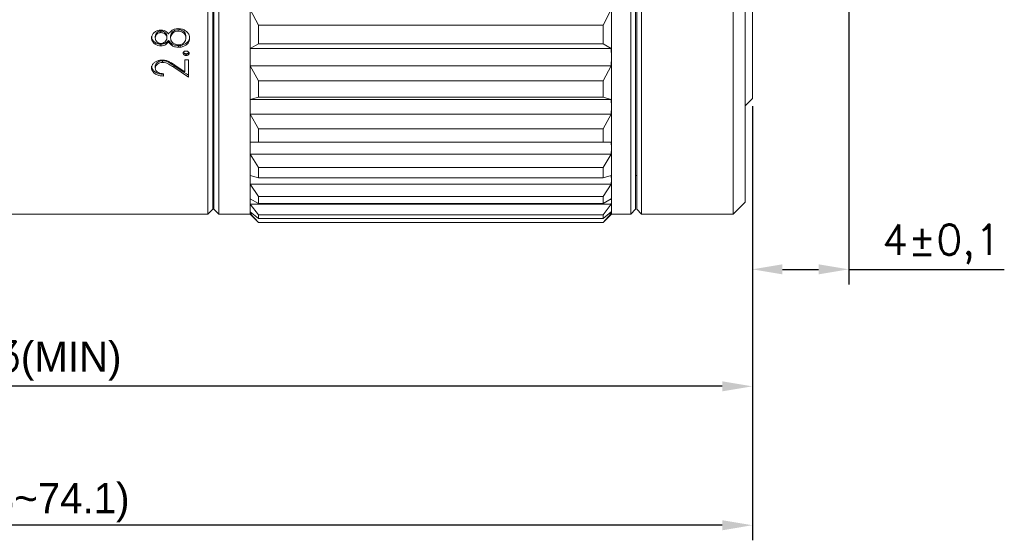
# Model space of a CAD drawing. Header units: millimetres. Extents: x 2480 to 2682, y -3541 to -3483.
# Tile 7 of 10: x 2641 to 2681, y -3541 to -3520. Entities that reach past the tile are written whole.
import ezdxf

# ---------------------------------------------------------------- set-up
doc = ezdxf.new("R2010")
doc.units = ezdxf.units.MM
doc.layers.add('biao', color=7, linetype='Continuous', lineweight=13)
doc.styles.get("Standard").update_dxf_attribs({"font": 'txt.shx'})
doc.dimstyles.new('ISO-25', dxfattribs={"dimtxt": 2.5, "dimasz": 2.5, "dimexe": 1.25, "dimexo": 0.625, "dimtad": 1, "dimdec": 3, "dimtxsty": 'Standard', "dimcen": 2.5, "dimadec": 0, "dimazin": 0, "dimtfac": 1, "dimtdec": 3, "dimtmove": 0, "dimatfit": 3, "dimfxl": 1, "dimarcsym": 0})

# ---------------------------------------------------------------- blocks, each defined once
blk = doc.blocks.new('*D2021')
at = {"layer": 'biao', "color": 0, "lineweight": -2, "transparency": 16777216}
for p, q in [((2674.977, -3519.248), (2674.977, -3530.652)), ((2670.977, -3523.248), (2670.977, -3530.652)), ((2672.227, -3530.027), (2673.727, -3530.027)), ((2674.977, -3530.027), (2681.435, -3530.027))]:
    blk.add_line(p, q, dxfattribs=at)
at = {"layer": 'biao', "color": 0, "transparency": 16777216}
for points in [[(2672.227, -3529.818), (2672.227, -3530.235), (2670.977, -3530.027)], [(2673.727, -3529.818), (2673.727, -3530.235), (2674.977, -3530.027)]]:
    blk.add_solid(points, dxfattribs=at)
at = {"layer": 'Defpoints', "color": 0, "transparency": 16777216}
for p in [(2674.977, -3518.936), (2670.977, -3522.936), (2670.977, -3530.027)]:
    blk.add_point(p, dxfattribs=at)
at = {"layer": 'biao', "color": 0, "transparency": 16777216, "insert": (2678.831, -3528.985), "char_height": 1.25, "attachment_point": 5}
blk.add_mtext('4±0,1', dxfattribs=at)
blk = doc.blocks.new('*D2020')
at = {"layer": 'biao', "color": 0, "lineweight": -2, "transparency": 16777216}
for p, q in [((2670.977, -3523.248), (2670.977, -3535.508)), ((2610.676, -3527.548), (2610.676, -3535.508)), ((2669.727, -3534.883), (2611.926, -3534.883))]:
    blk.add_line(p, q, dxfattribs=at)
at = {"layer": 'biao', "color": 0, "transparency": 16777216}
for points in [[(2611.926, -3534.674), (2611.926, -3535.091), (2610.676, -3534.883)], [(2669.727, -3534.674), (2669.727, -3535.091), (2670.977, -3534.883)]]:
    blk.add_solid(points, dxfattribs=at)
at = {"layer": 'Defpoints', "color": 0, "transparency": 16777216}
for p in [(2670.977, -3522.936), (2610.676, -3527.236), (2610.676, -3534.883)]:
    blk.add_point(p, dxfattribs=at)
at = {"layer": 'biao', "color": 0, "transparency": 16777216, "insert": (2640.826, -3533.841), "char_height": 1.25, "attachment_point": 5}
blk.add_mtext('60,3{\\Ftxt|c134;(MIN)}', dxfattribs=at)
blk = doc.blocks.new('*D2022')
at = {"layer": 'biao', "color": 0, "lineweight": -2, "transparency": 16777216}
for p, q in [((2670.977, -3523.248), (2670.977, -3541.274)), ((2610.676, -3527.548), (2610.676, -3541.274)), ((2669.727, -3540.649), (2611.926, -3540.649))]:
    blk.add_line(p, q, dxfattribs=at)
at = {"layer": 'biao', "color": 0, "transparency": 16777216}
for points in [[(2611.926, -3540.441), (2611.926, -3540.858), (2610.676, -3540.649)], [(2669.727, -3540.441), (2669.727, -3540.858), (2670.977, -3540.649)]]:
    blk.add_solid(points, dxfattribs=at)
at = {"layer": 'Defpoints', "color": 0, "transparency": 16777216}
for p in [(2670.977, -3522.936), (2610.676, -3527.236), (2610.676, -3540.649)]:
    blk.add_point(p, dxfattribs=at)
at = {"layer": 'biao', "color": 0, "transparency": 16777216, "insert": (2640.826, -3539.712), "char_height": 1.25, "attachment_point": 5}
blk.add_mtext('{\\Ftxt|c134;(60.3~74.1)}', dxfattribs=at)

msp = doc.modelspace()

# ---------------------------------------------------------------- linework, layer by layer
at = {"color": 7, "linetype": 'Continuous', "lineweight": 15}
for p, q in [((2648.377, -3527.7358), (2648.377, -3485.7358)), ((2648.577, -3527.5358), (2648.577, -3485.9358)), ((2648.627, -3527.5358), (2648.627, -3485.9363)), ((2665.927, -3527.7358), (2665.927, -3485.7358)), ((2666.127, -3485.9358), (2666.127, -3527.5358)), ((2666.177, -3527.5358), (2666.177, -3485.9358)), ((2666.377, -3485.7358), (2666.377, -3527.7358)), ((2670.177, -3521.585), (2670.177, -3485.7358)), ((2670.677, -3486.2358), (2670.677, -3521.2315)), ((2648.827, -3506.9802), (2648.827, -3527.7358)), ((2650.127, -3521.2162), (2650.127, -3518.8391)), ((2665.127, -3521.2162), (2665.127, -3518.8391)), ((2650.133, -3519.2477), (2650.477, -3519.8923)), ((2664.777, -3519.8923), (2665.1211, -3519.2477)), ((2670.977, -3522.9358), (2670.977, -3519.1089)), ((2650.477, -3519.8923), (2650.477, -3520.6713)), ((2664.777, -3519.8923), (2650.477, -3519.8923)), ((2664.777, -3520.6713), (2664.777, -3519.8923)), ((2646.4226, -3520.1345), (2646.4226, -3520.1986)), ((2646.8334, -3520.3627), (2646.8334, -3520.2978)), ((2647.1428, -3520.0756), (2647.1428, -3520.1395)), ((2646.0385, -3520.4207), (2646.0385, -3520.3556)), ((2646.0466, -3520.4239), (2646.0428, -3520.4038)), ((2646.0466, -3520.4239), (2646.0466, -3520.4894)), ((2646.1924, -3520.3612), (2646.1924, -3520.4264)), ((2646.4235, -3520.7512), (2646.4235, -3520.6844)), ((2646.6732, -3520.4223), (2646.6732, -3520.3572)), ((2646.7414, -3520.5873), (2646.7414, -3520.5213)), ((2646.827, -3520.3547), (2646.827, -3520.4198)), ((2647.4616, -3520.4264), (2647.4616, -3520.3612)), ((2650.477, -3520.6713), (2650.133, -3520.8541)), ((2650.477, -3520.6713), (2664.777, -3520.6713)), ((2665.1211, -3520.8541), (2664.777, -3520.6713)), ((2647.226, -3520.7368), (2647.1524, -3520.7413)), ((2647.1524, -3520.8084), (2647.1524, -3520.7413)), ((2647.226, -3520.8038), (2647.1524, -3520.8084)), ((2647.226, -3520.7368), (2647.226, -3520.8038)), ((2647.4712, -3521.1475), (2647.4712, -3521.0789)), ((2650.133, -3520.8541), (2650.127, -3521.2162)), ((2650.133, -3520.8541), (2665.1211, -3520.8541)), ((2665.127, -3521.2162), (2665.1211, -3520.8541)), ((2646.4965, -3521.4386), (2646.4965, -3521.3685)), ((2647.4232, -3521.3283), (2647.577, -3521.3283)), ((2647.4232, -3521.8221), (2647.4232, -3521.3283)), ((2647.577, -3521.3283), (2647.577, -3522.0438)), ((2650.127, -3523.2827), (2650.127, -3521.2162)), ((2650.127, -3521.2162), (2650.133, -3521.5783)), ((2665.1211, -3521.5783), (2665.127, -3521.2162)), ((2665.127, -3523.2827), (2665.127, -3521.2162)), ((2670.677, -3521.2315), (2670.677, -3527.2358)), ((2646.0385, -3521.6643), (2646.0385, -3521.5932)), ((2646.0495, -3521.6695), (2646.0439, -3521.6443)), ((2646.0495, -3521.6695), (2646.0495, -3521.741)), ((2646.1924, -3521.6691), (2646.1924, -3521.598)), ((2646.5385, -3521.9115), (2646.5385, -3522.0042)), ((2646.9562, -3521.6397), (2646.9562, -3521.5688)), ((2647.577, -3522.0438), (2646.9562, -3521.6397)), ((2647.0226, -3521.5587), (2647.4232, -3521.8221)), ((2650.133, -3521.5783), (2665.1211, -3521.5783)), ((2650.133, -3521.5783), (2650.477, -3522.2075)), ((2664.777, -3522.2075), (2665.1211, -3521.5783)), ((2670.177, -3527.7358), (2670.177, -3521.585)), ((2650.477, -3522.2075), (2650.477, -3522.8846)), ((2664.777, -3522.2075), (2650.477, -3522.2075)), ((2664.777, -3522.8846), (2664.777, -3522.2075)), ((2650.133, -3522.9748), (2650.127, -3523.2827)), ((2650.477, -3522.8846), (2650.133, -3522.9748)), ((2650.133, -3522.9748), (2665.1211, -3522.9748)), ((2650.477, -3522.8846), (2664.777, -3522.8846)), ((2665.1211, -3522.9748), (2664.777, -3522.8846)), ((2665.127, -3523.2827), (2665.1211, -3522.9748)), ((2670.677, -3523.2358), (2670.977, -3522.9358)), ((2650.127, -3524.9941), (2650.127, -3523.2827)), ((2650.127, -3523.2827), (2650.133, -3523.5905)), ((2665.1211, -3523.5905), (2665.127, -3523.2827)), ((2665.127, -3524.9941), (2665.127, -3523.2827)), ((2650.133, -3523.5905), (2665.1211, -3523.5905)), ((2650.133, -3523.5905), (2650.477, -3524.1907)), ((2664.777, -3524.1907), (2665.1211, -3523.5905)), ((2650.477, -3524.1907), (2650.477, -3524.7515)), ((2664.777, -3524.1907), (2650.477, -3524.1907)), ((2664.777, -3524.7515), (2664.777, -3524.1907)), ((2650.133, -3524.7471), (2650.127, -3524.9941)), ((2650.477, -3524.7515), (2664.777, -3524.7515)), ((2665.127, -3524.9941), (2665.1211, -3524.7471)), ((2648.577, -3525.1358), (2648.627, -3525.1358)), ((2650.127, -3526.3138), (2650.127, -3524.9941)), ((2650.127, -3524.9941), (2650.133, -3525.2411)), ((2665.1211, -3525.2411), (2665.127, -3524.9941)), ((2665.127, -3526.3138), (2665.127, -3524.9941)), ((2650.133, -3525.2411), (2665.1211, -3525.2411)), ((2650.133, -3525.2411), (2650.477, -3525.7994)), ((2664.777, -3525.7994), (2665.1211, -3525.2411)), ((2650.477, -3525.7994), (2650.477, -3526.2319)), ((2664.777, -3525.7994), (2650.477, -3525.7994)), ((2664.777, -3526.2319), (2664.777, -3525.7994)), ((2650.133, -3526.1329), (2650.127, -3526.3138)), ((2650.127, -3527.2134), (2650.127, -3526.3138)), ((2650.127, -3526.3138), (2650.133, -3526.4946)), ((2650.477, -3526.2319), (2650.133, -3526.1329)), ((2650.477, -3526.2319), (2664.777, -3526.2319)), ((2665.1211, -3526.1329), (2664.777, -3526.2319)), ((2665.127, -3526.3138), (2665.1211, -3526.1329)), ((2665.1211, -3526.4946), (2665.127, -3526.3138)), ((2665.127, -3527.2134), (2665.127, -3526.3138)), ((2666.127, -3526.1358), (2666.177, -3526.1358)), ((2650.133, -3526.4946), (2665.1211, -3526.4946)), ((2650.133, -3526.4946), (2650.477, -3526.9991)), ((2664.777, -3526.9991), (2665.1211, -3526.4946)), ((2650.133, -3527.1026), (2650.127, -3527.2134)), ((2650.127, -3527.6737), (2650.127, -3527.2134)), ((2650.127, -3527.2134), (2650.133, -3527.3243)), ((2650.477, -3527.2939), (2650.133, -3527.1026)), ((2650.477, -3526.9991), (2650.477, -3527.2939)), ((2664.777, -3526.9991), (2650.477, -3526.9991)), ((2664.777, -3527.2939), (2664.777, -3526.9991)), ((2665.1211, -3527.1026), (2664.777, -3527.2939)), ((2665.127, -3527.2134), (2665.1211, -3527.1026)), ((2665.1211, -3527.3243), (2665.127, -3527.2134)), ((2665.127, -3527.6737), (2665.127, -3527.2134)), ((2670.177, -3527.7358), (2670.677, -3527.2358)), ((2648.377, -3527.7358), (2648.577, -3527.5358)), ((2648.627, -3527.5358), (2648.827, -3527.7358)), ((2650.133, -3527.6353), (2650.127, -3527.6737)), ((2650.133, -3527.3243), (2665.1211, -3527.3243)), ((2650.133, -3527.3243), (2650.477, -3527.7641)), ((2650.477, -3527.9149), (2650.133, -3527.6353)), ((2650.477, -3527.2939), (2664.777, -3527.2939)), ((2664.777, -3527.7641), (2665.1211, -3527.3243)), ((2665.1211, -3527.6353), (2664.777, -3527.9149)), ((2665.127, -3527.6737), (2665.1211, -3527.6353)), ((2665.927, -3527.7358), (2666.127, -3527.5358)), ((2666.177, -3527.5358), (2666.377, -3527.7358)), ((2634.277, -3527.7358), (2648.377, -3527.7358)), ((2648.827, -3527.7358), (2650.127, -3527.7358)), ((2650.127, -3527.7358), (2650.127, -3527.6737)), ((2650.127, -3527.6737), (2650.133, -3527.7121)), ((2650.127, -3527.7358), (2650.477, -3528.0858)), ((2650.133, -3527.7121), (2650.2275, -3527.7121)), ((2650.133, -3527.7121), (2650.477, -3528.0779)), ((2650.477, -3527.7641), (2650.477, -3527.9149)), ((2664.777, -3527.7641), (2650.477, -3527.7641)), ((2650.477, -3527.9149), (2664.777, -3527.9149)), ((2664.777, -3528.0779), (2665.1211, -3527.7121)), ((2664.777, -3528.0858), (2665.127, -3527.7358)), ((2664.777, -3527.9149), (2664.777, -3527.7641)), ((2665.0265, -3527.7121), (2665.1211, -3527.7121)), ((2665.1211, -3527.7121), (2665.127, -3527.6737)), ((2665.127, -3527.7358), (2665.127, -3527.6737)), ((2665.127, -3527.7358), (2665.927, -3527.7358)), ((2666.377, -3527.7358), (2670.177, -3527.7358)), ((2650.477, -3528.0779), (2650.477, -3528.0858)), ((2664.777, -3528.0779), (2650.477, -3528.0779)), ((2650.477, -3528.0858), (2664.777, -3528.0858)), ((2664.777, -3528.0858), (2664.777, -3528.0779))]:
    msp.add_line(p, q, dxfattribs=at)
for points, knots in [([(2646.0385, -3520.4207), (2646.0447, -3520.3762), (2646.0558, -3520.2958), (2646.1383, -3520.1948), (2646.2383, -3520.1296), (2646.3158, -3520.1102), (2646.3486, -3520.102)], [0, 0, 0, 0, 0.3128838, 0.5642907, 0.8161603, 1, 1, 1, 1]), ([(2646.1924, -3520.3612), (2646.1949, -3520.3278), (2646.1992, -3520.2721), (2646.2478, -3520.2018), (2646.308, -3520.1599), (2646.3696, -3520.1376), (2646.4072, -3520.1354), (2646.4226, -3520.1345)], [0, 0, 0, 0, 0.3133735, 0.5217697, 0.729858, 0.8901698, 1, 1, 1, 1]), ([(2646.1924, -3520.4264), (2646.1949, -3520.3928), (2646.1992, -3520.3368), (2646.248, -3520.2661), (2646.3083, -3520.224), (2646.3699, -3520.2016), (2646.4074, -3520.1995), (2646.4226, -3520.1986)], [0, 0, 0, 0, 0.3142815, 0.5232336, 0.7318942, 0.8912815, 1, 1, 1, 1]), ([(2646.3486, -3520.102), (2646.3616, -3520.1001), (2646.3877, -3520.0964), (2646.4143, -3520.0955), (2646.4277, -3520.095)], [0, 0, 0, 0, 0.49724655, 1, 1, 1, 1]), ([(2646.4226, -3520.1345), (2646.449, -3520.1372), (2646.5019, -3520.1425), (2646.5747, -3520.1775), (2646.6361, -3520.2331), (2646.6689, -3520.2978), (2646.672, -3520.3415), (2646.6732, -3520.3572)], [0, 0, 0, 0, 0.1874249, 0.3742642, 0.592298, 0.8536582, 1, 1, 1, 1]), ([(2646.4226, -3520.1986), (2646.4489, -3520.2013), (2646.5017, -3520.2066), (2646.5742, -3520.2416), (2646.6358, -3520.2972), (2646.6688, -3520.3623), (2646.672, -3520.4064), (2646.6732, -3520.4223)], [0, 0, 0, 0, 0.1862222, 0.3718583, 0.5893259, 0.8515784, 1, 1, 1, 1]), ([(2646.4277, -3520.095), (2646.4731, -3520.0988), (2646.5581, -3520.106), (2646.6691, -3520.1694), (2646.7156, -3520.2268), (2646.7414, -3520.2587)], [0, 0, 0, 0, 0.3387305, 0.6333065, 1, 1, 1, 1]), ([(2646.7414, -3520.2587), (2646.7849, -3520.2018), (2646.8501, -3520.1165), (2646.9989, -3520.0488), (2647.088, -3520.0365), (2647.135, -3520.0356), (2647.1401, -3520.0356)], [0, 0, 0, 0, 0.4862209, 0.7284418, 0.9707726, 1, 1, 1, 1]), ([(2646.827, -3520.3547), (2646.8272, -3520.3464), (2646.8276, -3520.3274), (2646.8313, -3520.3085), (2646.8334, -3520.2978)], [0, 0, 0, 0, 0.4342338, 1, 1, 1, 1]), ([(2646.8334, -3520.2978), (2646.8447, -3520.267), (2646.8672, -3520.2058), (2646.9436, -3520.1365), (2647.0358, -3520.0854), (2647.1062, -3520.079), (2647.1428, -3520.0756)], [0, 0, 0, 0, 0.27266921, 0.5418607, 0.76183884, 1, 1, 1, 1]), ([(2646.8334, -3520.3627), (2646.8448, -3520.3316), (2646.8673, -3520.2699), (2646.9441, -3520.2003), (2647.0362, -3520.1492), (2647.1063, -3520.1428), (2647.1428, -3520.1395)], [0, 0, 0, 0, 0.27435383, 0.54501766, 0.76316034, 1, 1, 1, 1]), ([(2647.1401, -3520.0356), (2647.2024, -3520.0401), (2647.3164, -3520.0484), (2647.4089, -3520.0999), (2647.4508, -3520.1233)], [0, 0, 0, 0, 0.5463896, 1, 1, 1, 1]), ([(2647.1428, -3520.0756), (2647.1774, -3520.0783), (2647.2466, -3520.0836), (2647.3368, -3520.1268), (2647.4095, -3520.1882), (2647.4547, -3520.27), (2647.4593, -3520.3302), (2647.4616, -3520.3612)], [0, 0, 0, 0, 0.1884315, 0.3774049, 0.566941, 0.7759283, 1, 1, 1, 1]), ([(2647.1428, -3520.1395), (2647.1772, -3520.1421), (2647.2462, -3520.1474), (2647.3361, -3520.1905), (2647.4088, -3520.2518), (2647.4546, -3520.3341), (2647.4592, -3520.3949), (2647.4616, -3520.4264)], [0, 0, 0, 0, 0.187204, 0.3749379, 0.5635608, 0.7730562, 1, 1, 1, 1]), ([(2647.4508, -3520.1233), (2647.4922, -3520.1575), (2647.5706, -3520.2223), (2647.6107, -3520.3349), (2647.6141, -3520.4015), (2647.6155, -3520.4276)], [0, 0, 0, 0, 0.4056001, 0.7671032, 1, 1, 1, 1]), ([(2646.0466, -3520.4894), (2646.0446, -3520.4801), (2646.0397, -3520.4574), (2646.039, -3520.4344), (2646.0385, -3520.4207)], [0, 0, 0, 0, 0.4094169, 1, 1, 1, 1]), ([(2646.4235, -3520.6844), (2646.3807, -3520.6806), (2646.2965, -3520.6729), (2646.1848, -3520.6188), (2646.0976, -3520.5427), (2646.0594, -3520.4712), (2646.0485, -3520.4308), (2646.0466, -3520.4239)], [0, 0, 0, 0, 0.2308434, 0.4551969, 0.7034589, 0.9495457, 1, 1, 1, 1]), ([(2646.4235, -3520.7512), (2646.3809, -3520.7473), (2646.297, -3520.7397), (2646.1858, -3520.6857), (2646.0985, -3520.6098), (2646.0597, -3520.5379), (2646.0486, -3520.4968), (2646.0466, -3520.4894)], [0, 0, 0, 0, 0.2293214, 0.4523392, 0.6994608, 0.9456796, 1, 1, 1, 1]), ([(2646.4256, -3520.6506), (2646.4036, -3520.6491), (2646.358, -3520.6458), (2646.2898, -3520.6145), (2646.2327, -3520.5632), (2646.1972, -3520.496), (2646.194, -3520.4491), (2646.1924, -3520.4264)], [0, 0, 0, 0, 0.1563442, 0.3258123, 0.5569512, 0.7861974, 1, 1, 1, 1]), ([(2646.7414, -3520.5213), (2646.7089, -3520.5598), (2646.6562, -3520.6224), (2646.5359, -3520.6754), (2646.461, -3520.6814), (2646.4235, -3520.6844)], [0, 0, 0, 0, 0.4448647, 0.7222102, 1, 1, 1, 1]), ([(2646.7414, -3520.5873), (2646.7088, -3520.6261), (2646.6561, -3520.6889), (2646.5357, -3520.7421), (2646.4609, -3520.7481), (2646.4235, -3520.7512)], [0, 0, 0, 0, 0.4469344, 0.7229305, 1, 1, 1, 1]), ([(2646.6732, -3520.4223), (2646.6684, -3520.456), (2646.6595, -3520.5196), (2646.5937, -3520.5901), (2646.5249, -3520.6335), (2646.4672, -3520.6488), (2646.4353, -3520.6502), (2646.4256, -3520.6506)], [0, 0, 0, 0, 0.3083941, 0.5825205, 0.7762128, 0.9319633, 1, 1, 1, 1]), ([(2647.1524, -3520.7413), (2647.1103, -3520.7388), (2647.0173, -3520.7332), (2646.8927, -3520.6807), (2646.8026, -3520.6033), (2646.7609, -3520.5474), (2646.7414, -3520.5213)], [0, 0, 0, 0, 0.2355713, 0.5204746, 0.7764758, 1, 1, 1, 1]), ([(2647.1524, -3520.8084), (2647.1103, -3520.8058), (2647.0175, -3520.8002), (2646.8933, -3520.7477), (2646.803, -3520.6701), (2646.7611, -3520.6138), (2646.7414, -3520.5873)], [0, 0, 0, 0, 0.2351607, 0.5183058, 0.7732532, 1, 1, 1, 1]), ([(2646.827, -3520.4198), (2646.8272, -3520.4116), (2646.8276, -3520.3924), (2646.8313, -3520.3735), (2646.8334, -3520.3627)], [0, 0, 0, 0, 0.4321879, 1, 1, 1, 1]), ([(2647.0789, -3520.7003), (2647.0473, -3520.6908), (2646.9757, -3520.6692), (2646.8923, -3520.6013), (2646.8349, -3520.5145), (2646.8296, -3520.4508), (2646.827, -3520.4198)], [0, 0, 0, 0, 0.2111619, 0.477984, 0.7467454, 1, 1, 1, 1]), ([(2647.1569, -3520.7081), (2647.1439, -3520.7078), (2647.1175, -3520.7072), (2647.0919, -3520.7026), (2647.0789, -3520.7003)], [0, 0, 0, 0, 0.4964753, 1, 1, 1, 1]), ([(2647.445, -3520.5273), (2647.4303, -3520.5578), (2647.4018, -3520.617), (2647.3123, -3520.6779), (2647.2258, -3520.7053), (2647.1741, -3520.7074), (2647.1569, -3520.7081)], [0, 0, 0, 0, 0.317056, 0.6148742, 0.8724922, 1, 1, 1, 1]), ([(2647.6155, -3520.3624), (2647.6107, -3520.4158), (2647.6028, -3520.5052), (2647.5212, -3520.6161), (2647.4077, -3520.6881), (2647.3037, -3520.7259), (2647.2388, -3520.735), (2647.226, -3520.7368)], [0, 0, 0, 0, 0.30357531, 0.50851899, 0.71331573, 0.94349589, 1, 1, 1, 1]), ([(2647.6155, -3520.4276), (2647.6108, -3520.481), (2647.6029, -3520.5705), (2647.5218, -3520.682), (2647.4083, -3520.7546), (2647.3041, -3520.7928), (2647.239, -3520.802), (2647.226, -3520.8038)], [0, 0, 0, 0, 0.3026606, 0.5080122, 0.7132656, 0.9428374, 1, 1, 1, 1]), ([(2647.4616, -3520.4264), (2647.4611, -3520.4434), (2647.46, -3520.4775), (2647.4501, -3520.5106), (2647.445, -3520.5273)], [0, 0, 0, 0, 0.4964873, 1, 1, 1, 1]), ([(2647.3462, -3521.0563), (2647.3477, -3521.045), (2647.3506, -3521.0223), (2647.3763, -3520.9941), (2647.4103, -3520.9739), (2647.4439, -3520.9658), (2647.4645, -3520.9649), (2647.4712, -3520.9647)], [0, 0, 0, 0, 0.234518, 0.4724948, 0.6826003, 0.897308, 1, 1, 1, 1]), ([(2647.4712, -3521.1475), (2647.4561, -3521.1466), (2647.4255, -3521.1447), (2647.388, -3521.1264), (2647.3598, -3521.1025), (2647.3479, -3521.0776), (2647.3467, -3521.0618), (2647.3462, -3521.0563)], [0, 0, 0, 0, 0.2293525, 0.4627833, 0.6680892, 0.8857283, 1, 1, 1, 1]), ([(2647.4712, -3521.0789), (2647.456, -3521.078), (2647.4252, -3521.0762), (2647.3883, -3521.0576), (2647.3634, -3521.0388), (2647.3579, -3521.0251), (2647.3562, -3521.0209)], [0, 0, 0, 0, 0.3023538, 0.6100398, 0.8810705, 1, 1, 1, 1]), ([(2647.4712, -3520.9647), (2647.4893, -3520.9663), (2647.5231, -3520.9693), (2647.5632, -3520.9916), (2647.5887, -3521.019), (2647.5953, -3521.0422), (2647.5961, -3521.0543), (2647.5962, -3521.0563)], [0, 0, 0, 0, 0.2750061, 0.5135857, 0.7459073, 0.957056, 1, 1, 1, 1]), ([(2647.5866, -3521.0208), (2647.5861, -3521.0226), (2647.5828, -3521.0356), (2647.559, -3521.0541), (2647.5234, -3521.0736), (2647.4911, -3521.0781), (2647.4741, -3521.0788), (2647.4712, -3521.0789)], [0, 0, 0, 0, 0.0498055, 0.3613735, 0.6556604, 0.9429201, 1, 1, 1, 1]), ([(2647.5962, -3521.0563), (2647.5941, -3521.0696), (2647.5901, -3521.0944), (2647.5595, -3521.1232), (2647.5225, -3521.1424), (2647.4907, -3521.1467), (2647.4738, -3521.1474), (2647.4712, -3521.1475)], [0, 0, 0, 0, 0.2758606, 0.5151432, 0.7412041, 0.9599524, 1, 1, 1, 1]), ([(2646.0385, -3521.6643), (2646.0444, -3521.618), (2646.0544, -3521.5381), (2646.147, -3521.4427), (2646.2554, -3521.3788), (2646.3427, -3521.3591), (2646.3849, -3521.3496)], [0, 0, 0, 0, 0.31917839, 0.55161854, 0.78309699, 1, 1, 1, 1]), ([(2646.4965, -3521.3685), (2646.4579, -3521.3715), (2646.3844, -3521.3772), (2646.295, -3521.4219), (2646.228, -3521.479), (2646.2087, -3521.5255), (2646.1988, -3521.5493)], [0, 0, 0, 0, 0.2708662, 0.5168576, 0.7535701, 1, 1, 1, 1]), ([(2646.4965, -3521.4386), (2646.4579, -3521.4416), (2646.3846, -3521.4473), (2646.2954, -3521.492), (2646.2283, -3521.5492), (2646.2088, -3521.5961), (2646.1988, -3521.6202)], [0, 0, 0, 0, 0.2703251, 0.5147951, 0.7507615, 1, 1, 1, 1]), ([(2646.3849, -3521.3496), (2646.4013, -3521.3474), (2646.4342, -3521.343), (2646.4676, -3521.3424), (2646.4845, -3521.3421)], [0, 0, 0, 0, 0.4970694, 1, 1, 1, 1]), ([(2646.4845, -3521.3421), (2646.5155, -3521.3433), (2646.6002, -3521.3465), (2646.6972, -3521.3746), (2646.7566, -3521.402), (2646.771, -3521.4086)], [0, 0, 0, 0, 0.30446469, 0.83168962, 1, 1, 1, 1]), ([(2646.9562, -3521.5688), (2646.8926, -3521.5264), (2646.7921, -3521.4595), (2646.6391, -3521.3802), (2646.5421, -3521.3723), (2646.4965, -3521.3685)], [0, 0, 0, 0, 0.4779259, 0.7544807, 1, 1, 1, 1]), ([(2646.9562, -3521.6397), (2646.8926, -3521.5972), (2646.7924, -3521.5301), (2646.6395, -3521.4504), (2646.5423, -3521.4424), (2646.4965, -3521.4386)], [0, 0, 0, 0, 0.4778491, 0.7534635, 1, 1, 1, 1]), ([(2646.771, -3521.4086), (2646.788, -3521.4172), (2646.8328, -3521.4396), (2646.8746, -3521.4648), (2646.9005, -3521.4803)], [0, 0, 0, 0, 0.3805265, 1, 1, 1, 1]), ([(2646.9005, -3521.4803), (2646.9162, -3521.4901), (2646.9576, -3521.5157), (2646.9977, -3521.5422), (2647.0226, -3521.5587)], [0, 0, 0, 0, 0.3790617, 1, 1, 1, 1]), ([(2646.0495, -3521.741), (2646.0462, -3521.7284), (2646.0396, -3521.7031), (2646.0389, -3521.6773), (2646.0385, -3521.6643)], [0, 0, 0, 0, 0.4969783, 1, 1, 1, 1]), ([(2646.5385, -3521.9315), (2646.4723, -3521.9266), (2646.3505, -3521.9176), (2646.1979, -3521.8517), (2646.0931, -3521.768), (2646.0631, -3521.7002), (2646.0495, -3521.6695)], [0, 0, 0, 0, 0.2966396, 0.5452751, 0.793896, 1, 1, 1, 1]), ([(2646.5385, -3522.0042), (2646.4725, -3521.9994), (2646.351, -3521.9903), (2646.1986, -3521.9244), (2646.0935, -3521.8404), (2646.0633, -3521.7722), (2646.0495, -3521.741)], [0, 0, 0, 0, 0.2951253, 0.5431199, 0.7910675, 1, 1, 1, 1]), ([(2646.1988, -3521.5493), (2646.1971, -3521.5563), (2646.1933, -3521.5725), (2646.1927, -3521.5888), (2646.1924, -3521.598)], [0, 0, 0, 0, 0.43615644, 1, 1, 1, 1]), ([(2646.1988, -3521.6202), (2646.1971, -3521.6272), (2646.1933, -3521.6435), (2646.1927, -3521.6599), (2646.1924, -3521.6691)], [0, 0, 0, 0, 0.4351601, 1, 1, 1, 1]), ([(2646.1924, -3521.6691), (2646.1967, -3521.7026), (2646.2043, -3521.7612), (2646.2704, -3521.8316), (2646.355, -3521.8814), (2646.4258, -3521.896), (2646.4626, -3521.9037)], [0, 0, 0, 0, 0.302713, 0.5298092, 0.7560479, 1, 1, 1, 1]), ([(2646.4626, -3521.9037), (2646.4751, -3521.9055), (2646.5002, -3521.9091), (2646.5257, -3521.9107), (2646.5385, -3521.9115)], [0, 0, 0, 0, 0.4984741, 1, 1, 1, 1]), ([(2647.577, -3521.9709), (2647.4554, -3521.8929), (2647.2484, -3521.7602), (2647.0415, -3521.6247), (2646.9562, -3521.5688)], [0, 0, 0, 0, 0.5877898, 1, 1, 1, 1]), ([(2650.477, -3524.7515), (2650.3955, -3524.7505), (2650.2797, -3524.749), (2650.1665, -3524.7475), (2650.133, -3524.7471)], [0, 0, 0, 0, 0.70300284, 1, 1, 1, 1]), ([(2665.1211, -3524.7471), (2665.0875, -3524.7475), (2664.9744, -3524.749), (2664.8585, -3524.7505), (2664.777, -3524.7515)], [0, 0, 0, 0, 0.2969964, 1, 1, 1, 1])]:
    msp.add_open_spline(points, degree=3, knots=knots, dxfattribs=at)

# ---------------------------------------------------------------- dimensions: what is measured, and where the dimension line sits
at = {"layer": 'biao'}
dim = msp.add_linear_dim(base=(2670.977, -3530.0265), p1=(2674.977, -3518.9358), p2=(2670.977, -3522.9358), dimstyle='ISO-25', override={"dimscale": 0.5, "dimtol": 1, "dimtp": 0.1, "dimtm": 0.1}, dxfattribs=at)
dim.commit()
dim.dimension.update_dxf_attribs({"geometry": '*D2021', "text_midpoint": (2678.8312, -3530.0265), "dimtype": 160})
for base, text, override, picture, middle in [((2610.6758, -3534.8828), '<>{\\Ftxt|c134;(MIN)}', {"dimscale": 0.5, "dimdec": 1}, '*D2020', (2640.8264, -3533.8412)), ((2610.6758, -3540.6495), '{\\Ftxt|c134;(60.3~74.1)}', {"dimscale": 0.5}, '*D2022', (2640.8264, -3539.712))]:
    dim = msp.add_linear_dim(base=base, p1=(2670.977, -3522.9358), p2=(2610.6758, -3527.2358), text=text, dimstyle='ISO-25', override=override, dxfattribs=at)
    dim.commit()
    dim.dimension.update_dxf_attribs({"geometry": picture, "text_midpoint": middle})

doc.saveas('drawing.dxf')
